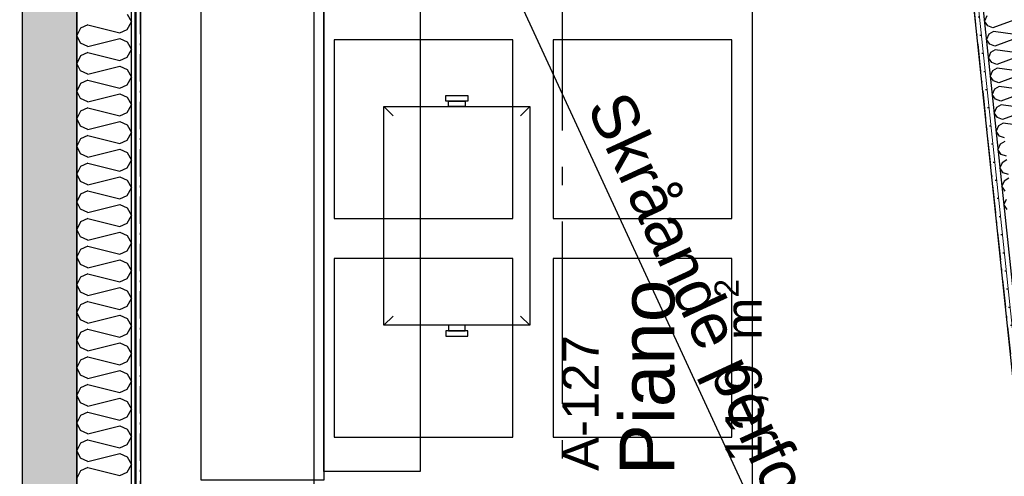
# Model space of a CAD drawing. Header units: millimetres. Extents: x -173281 to 144469, y -85977 to 83288.
# Tile 27 of 88: x -76555 to -73857, y -42714 to -41462. Entities that reach past the tile are written whole.
import ezdxf
from ezdxf.enums import TextEntityAlignment as Align

# ---------------------------------------------------------------- set-up
doc = ezdxf.new("R2010")
doc.units = ezdxf.units.MM
doc.header["$LTSCALE"] = 0.5
doc.header["$MEASUREMENT"] = 0
for name, pattern in [('Akselinje', [1500, 1000, -200, 100, -200]), ('Over snittplan', [260, 150, -50, 10, -50]), ('PLINE', [0])]:
    doc.linetypes.add(name, pattern=pattern)
for name, color, linetype in [('232- Ikke-bærende yttervegger (Skravur)(Nye konstruksjoner)', 7, 'Continuous'), ('24-- Innervegger (Skravur)(Nye konstruksjoner)', 7, 'Continuous'), ('24-- Innervegger(Nye konstruksjoner)', 7, 'Continuous'), ('2411 Bærende innervegger betong', 7, 'Continuous'), ('2411 Bærende innervegger betong (Skravur)', 7, 'Continuous'), ('242- Ikke-bærende innervegger', 7, 'Continuous'), ('242- Ikke-bærende innervegger (Skravur)', 7, 'Continuous'), ('252- Gulv på grunn_ bunnplate', 7, 'Continuous'), ('256- Faste himlinger og overflatebehandling(Nye konstruksjoner)', 7, 'Continuous'), ('68-- Inventar (løst)(Nye konstruksjoner)', 7, 'Continuous'), ('82-- Modullinjer', 7, 'Continuous'), ('862- M___Nettoareal(Nye konstruksjoner)', 7, 'Continuous'), ('862- M___Nettoareal(Polylinje)(Nye konstruksjoner)', 7, 'Continuous'), ('862- M___Nettoareal(Tekst)(Nye konstruksjoner)', 7, 'Continuous')]:
    doc.layers.add(name, color=color, linetype=linetype)
doc.layers.add('236- Innvendig kledning og overflate', color=7, linetype='Continuous', lineweight=0)
doc.layers.add('236- Innvendig kledning og overflate(Nye konstruksjoner)', color=7, linetype='Continuous', lineweight=0)
doc.styles.add('GENERATED_STYLE_1', font='arial.ttf')
doc.styles.add('GENERATED_STYLE_2', font='arial.ttf')
pattern_1 = [(270, (0, 0), (86.60254, 0), [0, -50]), (270, (43.3, -25), (86.60254, 0), [0, -50])]
pattern_2 = [(276, (0, 0), (86.12812, 9.05243), [0, -50]), (276, (45.68, -20.34), (86.12812, 9.05243), [0, -50])]

# ---------------------------------------------------------------- blocks, each defined once
blk = doc.blocks.new('Piano_A-127_129', base_point=(-73510.9, -42789.3))
at = {"layer": '862- M___Nettoareal(Polylinje)(Nye konstruksjoner)', "linetype": 'PLINE', "flags": 128}
blk.add_lwpolyline([(-73575.8, -44899), (-73974.8, -41102.6), (-74178.8, -39161.9), (-76223.2, -39161.9), (-76223.2, -43699.4), (-74915.7, -43699.4), (-74915.7, -44898.8)], close=True, dxfattribs=at)
at = {"layer": '862- M___Nettoareal(Tekst)(Nye konstruksjoner)', "insert": (-74651, -42676.8), "char_height": 100, "attachment_point": 1, "rotation": 90, "style": 'GENERATED_STYLE_1'}
blk.add_mtext('\\A1;{\\pql;\\pt0,12050;\\fArial|b0|i0|c0|p0;\\W1.000000;11,9\\fArial|b0|i0|c0|p0;\\W1.000000;\\A1{\\H.66x;\\S^  ;}\\fArial|b0|i0|c0|p0;\\W1.000000; m\\fArial|b0|i0|c0|p0;\\W1.000000;\\A1{\\H.66x;\\S2^  ;}}', dxfattribs=at)
at = {"layer": '862- M___Nettoareal(Tekst)(Nye konstruksjoner)', "style": 'GENERATED_STYLE_1'}
for tag, height, p in [('DUMMY_862', 150, (-74911, -42150.7)), ('ROOM_NAME', 150, (-74911, -42711.1)), ('DUMMY_861', 100, (-75068.2, -42310.9)), ('ROOM_NUMBER', 100, (-75068.2, -42699.7)), ('DUMMY_863', 100, (-74675.3, -42676.8))]:
    blk.add_attdef(tag, text='', height=height, rotation=90, dxfattribs=at).set_placement(p, align=Align.TOP_LEFT)
blk = doc.blocks.new('*X382')
at = {"layer": '242- Ikke-bærende innervegger (Skravur)', "linetype": 'PLINE'}
for p, q in [((-76259.7, -41447.1), (-76248.2, -41467.9)), ((-76368, -41475.8), (-76388.4, -41485.1)), ((-76368, -41475.8), (-76280, -41497.8)), ((-76259.7, -41488.6), (-76248.2, -41467.9)), ((-76388.4, -41485.1), (-76398.2, -41505.8)), ((-76388.4, -41526.5), (-76398.2, -41505.8)), ((-76280, -41497.8), (-76259.7, -41488.6)), ((-76368, -41535.8), (-76388.4, -41526.5)), ((-76368, -41535.8), (-76280, -41513.8)), ((-76280, -41513.8), (-76259.7, -41523)), ((-76259.7, -41523), (-76248.2, -41543.7)), ((-76388.4, -41561), (-76398.2, -41581.7)), ((-76368, -41551.7), (-76388.4, -41561)), ((-76368, -41551.7), (-76280, -41573.7)), ((-76280, -41573.7), (-76259.7, -41564.5)), ((-76259.7, -41564.5), (-76248.2, -41543.7)), ((-76388.4, -41602.4), (-76398.2, -41581.7)), ((-76368, -41611.6), (-76280, -41589.7)), ((-76280, -41589.7), (-76259.7, -41598.9)), ((-76368, -41611.6), (-76388.4, -41602.4)), ((-76259.7, -41598.9), (-76248.2, -41619.6)), ((-76388.4, -41636.8), (-76398.2, -41657.6)), ((-76368, -41627.6), (-76388.4, -41636.8)), ((-76368, -41627.6), (-76280, -41649.6)), ((-76280, -41649.6), (-76259.7, -41640.3)), ((-76259.7, -41640.3), (-76248.2, -41619.6)), ((-76388.4, -41678.3), (-76398.2, -41657.6)), ((-76368, -41687.5), (-76280, -41665.5)), ((-76280, -41665.5), (-76259.7, -41674.8)), ((-76368, -41687.5), (-76388.4, -41678.3)), ((-76259.7, -41674.8), (-76248.2, -41695.5)), ((-76259.7, -41716.2), (-76248.2, -41695.5)), ((-76388.4, -41712.7), (-76398.2, -41733.4)), ((-76368, -41703.5), (-76388.4, -41712.7)), ((-76368, -41703.5), (-76280, -41725.5)), ((-76280, -41725.5), (-76259.7, -41716.2)), ((-76388.4, -41754.2), (-76398.2, -41733.4)), ((-76368, -41763.4), (-76388.4, -41754.2)), ((-76368, -41763.4), (-76280, -41741.4)), ((-76280, -41741.4), (-76259.7, -41750.7)), ((-76259.7, -41750.7), (-76248.2, -41771.4)), ((-76368, -41779.3), (-76388.4, -41788.6)), ((-76368, -41779.3), (-76280, -41801.3)), ((-76259.7, -41792.1), (-76248.2, -41771.4)), ((-76388.4, -41788.6), (-76398.2, -41809.3)), ((-76280, -41801.3), (-76259.7, -41792.1)), ((-76388.4, -41830), (-76398.2, -41809.3)), ((-76368, -41839.3), (-76388.4, -41830)), ((-76368, -41839.3), (-76280, -41817.3)), ((-76280, -41817.3), (-76259.7, -41826.5)), ((-76259.7, -41826.5), (-76248.2, -41847.3)), ((-76368, -41855.2), (-76388.4, -41864.5)), ((-76368, -41855.2), (-76280, -41877.2)), ((-76259.7, -41868), (-76248.2, -41847.3)), ((-76388.4, -41864.5), (-76398.2, -41885.2)), ((-76388.4, -41905.9), (-76398.2, -41885.2)), ((-76280, -41877.2), (-76259.7, -41868)), ((-76368, -41915.2), (-76388.4, -41905.9)), ((-76368, -41915.2), (-76280, -41893.2)), ((-76280, -41893.2), (-76259.7, -41902.4)), ((-76259.7, -41902.4), (-76248.2, -41923.1)), ((-76388.4, -41940.4), (-76398.2, -41961.1)), ((-76368, -41931.1), (-76388.4, -41940.4)), ((-76368, -41931.1), (-76280, -41953.1)), ((-76259.7, -41943.9), (-76248.2, -41923.1)), ((-76388.4, -41981.8), (-76398.2, -41961.1)), ((-76368, -41991), (-76280, -41969)), ((-76280, -41953.1), (-76259.7, -41943.9)), ((-76280, -41969), (-76259.7, -41978.3)), ((-76368, -41991), (-76388.4, -41981.8)), ((-76259.7, -41978.3), (-76248.2, -41999)), ((-76388.4, -42016.2), (-76398.2, -42037)), ((-76368, -42007), (-76388.4, -42016.2)), ((-76368, -42007), (-76280, -42029)), ((-76280, -42029), (-76259.7, -42019.7)), ((-76259.7, -42019.7), (-76248.2, -41999)), ((-76388.4, -42057.7), (-76398.2, -42037)), ((-76368, -42066.9), (-76280, -42044.9)), ((-76280, -42044.9), (-76259.7, -42054.2)), ((-76368, -42066.9), (-76388.4, -42057.7)), ((-76259.7, -42054.2), (-76248.2, -42074.9)), ((-76259.7, -42095.6), (-76248.2, -42074.9)), ((-76388.4, -42092.1), (-76398.2, -42112.8)), ((-76368, -42082.9), (-76388.4, -42092.1)), ((-76368, -42082.9), (-76280, -42104.9)), ((-76280, -42104.9), (-76259.7, -42095.6)), ((-76388.4, -42133.6), (-76398.2, -42112.8)), ((-76368, -42142.8), (-76280, -42120.8)), ((-76280, -42120.8), (-76259.7, -42130)), ((-76259.7, -42130), (-76248.2, -42150.8)), ((-76368, -42142.8), (-76388.4, -42133.6)), ((-76368, -42158.7), (-76388.4, -42168)), ((-76368, -42158.7), (-76280, -42180.7)), ((-76259.7, -42171.5), (-76248.2, -42150.8)), ((-76388.4, -42168), (-76398.2, -42188.7)), ((-76280, -42180.7), (-76259.7, -42171.5)), ((-76388.4, -42209.4), (-76398.2, -42188.7)), ((-76368, -42218.7), (-76388.4, -42209.4)), ((-76368, -42218.7), (-76280, -42196.7)), ((-76280, -42196.7), (-76259.7, -42205.9)), ((-76259.7, -42205.9), (-76248.2, -42226.7)), ((-76368, -42234.6), (-76388.4, -42243.9)), ((-76368, -42234.6), (-76280, -42256.6)), ((-76259.7, -42247.4), (-76248.2, -42226.7)), ((-76388.4, -42243.9), (-76398.2, -42264.6)), ((-76388.4, -42285.3), (-76398.2, -42264.6)), ((-76280, -42256.6), (-76259.7, -42247.4)), ((-76368, -42294.6), (-76388.4, -42285.3)), ((-76368, -42294.6), (-76280, -42272.6)), ((-76280, -42272.6), (-76259.7, -42281.8)), ((-76259.7, -42281.8), (-76248.2, -42302.5)), ((-76388.4, -42319.7), (-76398.2, -42340.5)), ((-76368, -42310.5), (-76388.4, -42319.7)), ((-76368, -42310.5), (-76280, -42332.5)), ((-76259.7, -42323.3), (-76248.2, -42302.5)), ((-76388.4, -42361.2), (-76398.2, -42340.5)), ((-76280, -42332.5), (-76259.7, -42323.3)), ((-76368, -42370.4), (-76388.4, -42361.2)), ((-76368, -42370.4), (-76280, -42348.4)), ((-76280, -42348.4), (-76259.7, -42357.7)), ((-76259.7, -42357.7), (-76248.2, -42378.4)), ((-76388.4, -42395.6), (-76398.2, -42416.3)), ((-76368, -42386.4), (-76388.4, -42395.6)), ((-76368, -42386.4), (-76280, -42408.4)), ((-76280, -42408.4), (-76259.7, -42399.1)), ((-76259.7, -42399.1), (-76248.2, -42378.4)), ((-76388.4, -42437.1), (-76398.2, -42416.3)), ((-76368, -42446.3), (-76280, -42424.3)), ((-76280, -42424.3), (-76259.7, -42433.6)), ((-76368, -42446.3), (-76388.4, -42437.1)), ((-76259.7, -42433.6), (-76248.2, -42454.3)), ((-76259.7, -42475), (-76248.2, -42454.3)), ((-76388.4, -42471.5), (-76398.2, -42492.2)), ((-76368, -42462.3), (-76388.4, -42471.5)), ((-76368, -42462.3), (-76280, -42484.3)), ((-76280, -42484.3), (-76259.7, -42475)), ((-76388.4, -42512.9), (-76398.2, -42492.2)), ((-76368, -42522.2), (-76280, -42500.2)), ((-76280, -42500.2), (-76259.7, -42509.4)), ((-76259.7, -42509.4), (-76248.2, -42530.2)), ((-76368, -42522.2), (-76388.4, -42512.9)), ((-76259.7, -42550.9), (-76248.2, -42530.2)), ((-76388.4, -42547.4), (-76398.2, -42568.1)), ((-76368, -42538.1), (-76388.4, -42547.4)), ((-76368, -42538.1), (-76280, -42560.1)), ((-76280, -42560.1), (-76259.7, -42550.9)), ((-76388.4, -42588.8), (-76398.2, -42568.1)), ((-76368, -42598.1), (-76388.4, -42588.8)), ((-76368, -42598.1), (-76280, -42576.1)), ((-76280, -42576.1), (-76259.7, -42585.3)), ((-76259.7, -42585.3), (-76248.2, -42606)), ((-76368, -42614), (-76388.4, -42623.3)), ((-76368, -42614), (-76280, -42636)), ((-76259.7, -42626.8), (-76248.2, -42606)), ((-76388.4, -42623.3), (-76398.2, -42644)), ((-76388.4, -42664.7), (-76398.2, -42644)), ((-76280, -42636), (-76259.7, -42626.8)), ((-76368, -42674), (-76388.4, -42664.7)), ((-76368, -42674), (-76280, -42652)), ((-76280, -42652), (-76259.7, -42661.2)), ((-76259.7, -42661.2), (-76248.2, -42681.9)), ((-76368, -42689.9), (-76388.4, -42699.1)), ((-76368, -42689.9), (-76280, -42711.9)), ((-76259.7, -42702.6), (-76248.2, -42681.9)), ((-76388.4, -42699.1), (-76398.2, -42719.9)), ((-76280, -42711.9), (-76259.7, -42702.6))]:
    blk.add_line(p, q, dxfattribs=at)
blk = doc.blocks.new('*X913')
at = {"layer": '24-- Innervegger (Skravur)(Nye konstruksjoner)', "linetype": 'PLINE'}
for p, q in [((-73905.3, -41451.7), (-73911.5, -41466.2)), ((-73902.4, -41479.2), (-73911.5, -41466.2)), ((-73888.3, -41483.9), (-73902.4, -41479.2)), ((-73831.4, -41463.2), (-73888.3, -41483.9)), ((-73900, -41502), (-73906.2, -41516.5)), ((-73887.1, -41494.4), (-73900, -41502)), ((-73827.3, -41502.9), (-73887.1, -41494.4)), ((-73897.1, -41529.5), (-73906.2, -41516.5)), ((-73883, -41534.2), (-73897.1, -41529.5)), ((-73826.2, -41513.5), (-73883, -41534.2)), ((-73894.7, -41552.3), (-73900.9, -41566.8)), ((-73881.9, -41544.8), (-73894.7, -41552.3)), ((-73822, -41553.2), (-73881.9, -41544.8)), ((-73820.9, -41563.8), (-73877.7, -41584.5)), ((-73891.8, -41579.8), (-73900.9, -41566.8)), ((-73877.7, -41584.5), (-73891.8, -41579.8)), ((-73889.4, -41602.6), (-73895.6, -41617.2)), ((-73886.5, -41630.1), (-73895.6, -41617.2)), ((-73876.6, -41595.1), (-73889.4, -41602.6)), ((-73816.7, -41603.5), (-73876.6, -41595.1)), ((-73815.6, -41614.1), (-73872.4, -41634.8)), ((-73872.4, -41634.8), (-73886.5, -41630.1)), ((-73871.3, -41645.4), (-73884.1, -41652.9)), ((-73811.4, -41653.8), (-73871.3, -41645.4)), ((-73884.1, -41652.9), (-73890.3, -41667.5)), ((-73881.2, -41680.4), (-73890.3, -41667.5)), ((-73810.3, -41664.4), (-73867.1, -41685.1)), ((-73867.1, -41685.1), (-73881.2, -41680.4)), ((-73866, -41695.7), (-73878.8, -41703.2)), ((-73806.1, -41704.1), (-73866, -41695.7)), ((-73878.8, -41703.2), (-73885, -41717.8)), ((-73875.9, -41730.7), (-73885, -41717.8)), ((-73805, -41714.7), (-73861.8, -41735.4)), ((-73873.5, -41753.5), (-73879.8, -41768.1)), ((-73861.8, -41735.4), (-73875.9, -41730.7)), ((-73860.7, -41746), (-73873.5, -41753.5)), ((-73800.8, -41754.4), (-73860.7, -41746)), ((-73870.6, -41781), (-73879.8, -41768.1)), ((-73856.5, -41785.7), (-73870.6, -41781)), ((-73868.2, -41803.8), (-73874.5, -41818.4)), ((-73855.4, -41796.3), (-73868.2, -41803.8)), ((-73865.4, -41831.3), (-73874.5, -41818.4)), ((-73851.2, -41836), (-73865.4, -41831.3)), ((-73863, -41854.2), (-73869.2, -41868.7)), ((-73850.1, -41846.6), (-73863, -41854.2)), ((-73860.1, -41881.6), (-73869.2, -41868.7)), ((-73846, -41886.3), (-73860.1, -41881.6)), ((-73857.7, -41904.5), (-73863.9, -41919)), ((-73844.8, -41896.9), (-73857.7, -41904.5)), ((-73854.8, -41931.9), (-73863.9, -41919)), ((-73852.4, -41954.8), (-73858.6, -41969.3)), ((-73849.5, -41982.2), (-73858.6, -41969.3))]:
    blk.add_line(p, q, dxfattribs=at)
blk = doc.blocks.new('Pianobenk[111]', base_point=(-75157, -41700.1))
at = {"layer": '68-- Inventar (løst)(Nye konstruksjoner)', "linetype": 'PLINE'}
for p, q in [((-75557, -41700.1), (-75531.6, -41725.5)), ((-75157, -41700.1), (-75182.4, -41725.5)), ((-75557, -42300.1), (-75531.6, -42274.7)), ((-75157, -42300.1), (-75182.4, -42274.7))]:
    blk.add_line(p, q, dxfattribs=at)
at = {"layer": '68-- Inventar (løst)(Nye konstruksjoner)', "linetype": 'PLINE', "flags": 128}
for points in [[(-75327, -41685.1), (-75387, -41685.1), (-75387, -41670.1), (-75327, -41670.1)], [(-75157, -41700.1), (-75157, -42300.1), (-75557, -42300.1), (-75557, -41700.1)], [(-75334.5, -41700.1), (-75379.5, -41700.1), (-75379.5, -41685.1), (-75334.5, -41685.1)], [(-75327, -42315.1), (-75387, -42315.1), (-75387, -42330.1), (-75327, -42330.1)], [(-75334.5, -42300.1), (-75379.5, -42300.1), (-75379.5, -42315.1), (-75334.5, -42315.1)]]:
    blk.add_lwpolyline(points, close=True, dxfattribs=at)
blk = doc.blocks.new('Piano[144]', base_point=(-75457, -41275.1))
at = {"layer": '68-- Inventar (løst)(Nye konstruksjoner)', "linetype": 'PLINE', "flags": 128}
for points in [[(-75721, -41275.1), (-75721, -42725.1), (-76057, -42725.1), (-76057, -41275.1)], [(-75457, -41299.1), (-75457, -42701.1), (-75721, -42701.1), (-75721, -41299.1)]]:
    blk.add_lwpolyline(points, close=True, dxfattribs=at)
blk = doc.blocks.new('Standard grid marker[266]', base_point=(-75068.2, 26434.4))
at = {"layer": '82-- Modullinjer', "linetype": 'Akselinje'}
blk.add_line((-75068.2, 26234.4), (-75068.2, -50374.4), dxfattribs=at)
at = {"layer": '82-- Modullinjer', "style": 'GENERATED_STYLE_2'}
for tag, p in [('AC_MarkerText_1_0', (-75195.7, 26644.4)), ('AC_MarkerText_1_1', (-75195.7, -50864.4))]:
    blk.add_attdef(tag, text='', height=175, rotation=90, dxfattribs=at).set_placement(p, align=Align.TOP_CENTER)

msp = doc.modelspace()

# ---------------------------------------------------------------- hatches: boundary and pattern name
at = {"layer": '232- Ikke-bærende yttervegger (Skravur)(Nye konstruksjoner)', "linetype": 'Continuous'}
h = msp.add_hatch(dxfattribs=at)
h.set_pattern_fill('Gips', color=256, style=0, pattern_type=2)
h.set_pattern_definition(pattern_1)
h.paths.add_polyline_path([(-76235.7, -43711.9), (-76235.7, -39161.9), (-76248.2, -39161.9), (-76248.2, -43711.9)])
h = msp.add_hatch(dxfattribs=at)
h.set_pattern_fill('Gips', color=256, style=0, pattern_type=2)
h.set_pattern_definition(pattern_1)
h.paths.add_polyline_path([(-76223.2, -43699.4), (-76223.2, -39161.9), (-76235.7, -39161.9), (-76235.7, -43699.4)])
at = {"layer": '24-- Innervegger (Skravur)(Nye konstruksjoner)', "linetype": 'Continuous'}
h = msp.add_hatch(dxfattribs=at)
h.set_pattern_fill('Gips', color=256, style=0, pattern_type=2)
h.set_pattern_definition(pattern_2)
h.paths.add_polyline_path([(-74006.7, -40799.4), (-73564, -45011.9), (-73551.4, -45011.9), (-73994.1, -40799.4)])
h = msp.add_hatch(dxfattribs=at)
h.set_pattern_fill('Gips', color=256, style=0, pattern_type=2)
h.set_pattern_definition(pattern_2)
h.paths.add_polyline_path([(-73992.8, -40811.9), (-73551.4, -45011.9), (-73538.8, -45011.9), (-73980.3, -40811.9)])
at = {"layer": '2411 Bærende innervegger betong (Skravur)', "linetype": 'Continuous'}
h = msp.add_hatch(dxfattribs=at)
h.set_pattern_fill('Betong_strukturell', color=256, style=0, pattern_type=2)
h.set_pattern_definition([(90, (0, 0), (-311.7692, 0), [30, -150]), (90, (-155.9, 90), (-311.7692, 0), [30, -150]), (150, (0, 0), (155.8846, 270), [30, -150]), (150, (1e-14, 180), (155.8846, 270), [30, -150]), (210, (2e-15, 30), (-155.8846, 270), [30, -150]), (210, (1e-14, 210), (-155.8846, 270), [30, -150]), (90, (-30, 2e-15), (-60.000002, 0), [0, -60, 0, -90.000004]), (135, (-30, 30), (42.42641, 42.42641), [0, -45, 0, -75.000003])])
h.paths.add_polyline_path([(-76548.2, -39111.9), (-76548.2, -43911.9), (-76398.2, -43911.9), (-76398.2, -39111.9)])
at = {"layer": '242- Ikke-bærende innervegger (Skravur)', "linetype": 'Continuous'}
h = msp.add_hatch(dxfattribs=at)
h.set_pattern_fill('Gips', color=256, style=0, pattern_type=2)
h.set_pattern_definition([(90, (0, 0), (-86.60254, 0), [0, -50]), (90, (-43.3, 25), (-86.60254, 0), [0, -50])])
h.paths.add_polyline_path([(-76235.7, -43811.9), (-76235.7, -39161.9), (-76248.2, -39161.9), (-76248.2, -43811.9)])

# ---------------------------------------------------------------- linework, layer by layer
at = {"layer": '236- Innvendig kledning og overflate', "linetype": 'PLINE', "flags": 128}
msp.add_lwpolyline([(-76235.7, -43811.9), (-76235.7, -39161.9)], dxfattribs=at)
at = {"layer": '236- Innvendig kledning og overflate(Nye konstruksjoner)', "linetype": 'PLINE'}
for p, q in [((-76235.7, -39161.9), (-76235.7, -43699.4)), ((-73992.8, -40811.9), (-73551.4, -45011.9))]:
    msp.add_line(p, q, dxfattribs=at)
at = {"layer": '236- Innvendig kledning og overflate(Nye konstruksjoner)', "linetype": 'PLINE', "flags": 128}
for points in [[(-76248.2, -39161.9), (-76248.2, -43711.9)], [(-76223.2, -43699.4), (-76223.2, -39161.9)], [(-74008, -40786.9), (-73564, -45011.9)]]:
    msp.add_lwpolyline(points, dxfattribs=at)
at = {"layer": '24-- Innervegger(Nye konstruksjoner)', "linetype": 'PLINE'}
msp.add_line((-73969.7, -40911.9), (-73538.8, -45011.9), dxfattribs=at)
at = {"layer": '2411 Bærende innervegger betong', "linetype": 'PLINE', "flags": 128}
for points in [[(-76548.2, -39111.9), (-76548.2, -43911.9)], [(-76398.2, -43911.9), (-76398.2, -39111.9)]]:
    msp.add_lwpolyline(points, dxfattribs=at)
at = {"layer": '242- Ikke-bærende innervegger', "linetype": 'PLINE'}
msp.add_line((-76248.2, -43811.9), (-76248.2, -39161.9), dxfattribs=at)
at = {"layer": '242- Ikke-bærende innervegger', "linetype": 'PLINE', "flags": 128}
msp.add_lwpolyline([(-76398.2, -39161.9), (-76398.2, -43811.9)], dxfattribs=at)
at = {"layer": '252- Gulv på grunn_ bunnplate', "linetype": 'PLINE', "flags": 128}
msp.add_lwpolyline([(-77653.7, -28236.4), (-76468.2, -28236.4), (-76468.2, -25956.9), (-68648.2, -25956.9), (-68648.2, -14971.9), (-68648.2, -14846.9), (-70768.2, -14846.9), (-70768.2, -11941.9), (-75053.7, -11941.9), (-75053.7, 2273.1), (-74818.2, 2273.1), (-74818.2, 4673.1), (-63042.7, 4673.1), (-63042.7, 2373.1), (-61492.7, 2373.1), (-61492.7, -15001.9), (-65023.2, -15001.9), (-65023.2, -14971.9), (-65037.7, -14971.9), (-65037.7, -25831.9), (-61478.2, -25831.9), (-61478.2, -37386.4), (-60337.7, -37386.4), (-60337.7, -41897.4), (-61487.7, -41897.4), (-61487.7, -43697.4), (-63278.2, -43697.4), (-63278.2, -41936.9), (-63428.2, -41936.9), (-63428.2, -43701.9), (-65168.2, -43701.9), (-65168.2, -43797.4), (-71027.7, -43797.4), (-71027.7, -44997.4), (-75013.7, -44997.4), (-75013.7, -43797.4), (-76238.2, -43797.4), (-76238.2, -38801.9), (-77653.7, -38801.9)], close=True, dxfattribs=at)
at = {"layer": '256- Faste himlinger og overflatebehandling(Nye konstruksjoner)', "linetype": 'PLINE'}
msp.add_line((-73575.8, -44899), (-76223.2, -39161.9), dxfattribs=at)
at = {"layer": '256- Faste himlinger og overflatebehandling(Nye konstruksjoner)', "linetype": 'Over snittplan', "flags": 128}
for points in [[(-76223.2, -43711.9), (-76223.2, -39201.9)], [(-74174.6, -39201.9), (-73695.3, -43761.9)]]:
    msp.add_lwpolyline(points, dxfattribs=at)
at = {"layer": '256- Faste himlinger og overflatebehandling(Nye konstruksjoner)', "linetype": 'PLINE'}
for points in [[(-74548.2, -40861.9), (-74548.2, -43261.9), (-75748.2, -43261.9), (-75748.2, -40861.9)], [(-75203.2, -41516.9), (-75693.2, -41516.9), (-75693.2, -42006.9), (-75203.2, -42006.9)], [(-74603.2, -41516.9), (-75093.2, -41516.9), (-75093.2, -42006.9), (-74603.2, -42006.9)], [(-75203.2, -42116.9), (-75693.2, -42116.9), (-75693.2, -42606.9), (-75203.2, -42606.9)], [(-74603.2, -42116.9), (-75093.2, -42116.9), (-75093.2, -42606.9), (-74603.2, -42606.9)]]:
    msp.add_lwpolyline(points, close=True, dxfattribs=at)

# ---------------------------------------------------------------- block references
at = {"layer": '24-- Innervegger(Nye konstruksjoner)'}
msp.add_blockref('*X913', (0, 0), dxfattribs=at)
at = {"layer": '242- Ikke-bærende innervegger'}
msp.add_blockref('*X382', (0, 0), dxfattribs=at)
at = {"layer": '68-- Inventar (løst)(Nye konstruksjoner)', "linetype": 'PLINE'}
for name, p in [('Piano[144]', (-75457, -41275.1)), ('Pianobenk[111]', (-75157, -41700.1))]:
    msp.add_blockref(name, p, dxfattribs=at)
at = {"layer": '82-- Modullinjer', "linetype": 'PLINE'}
msp.add_blockref('Standard grid marker[266]', (-75068.2, 26434.4), dxfattribs=at)
at = {"layer": '862- M___Nettoareal(Nye konstruksjoner)', "linetype": 'Continuous'}
ref = msp.add_blockref('Piano_A-127_129', (-73510.9, -42789.3), dxfattribs=at)
ref.add_attrib('ROOM_NAME', 'Piano', dxfattribs={"layer": '862- M___Nettoareal(Tekst)(Nye konstruksjoner)', "color": 7, "height": 150, "rotation": 90, "style": 'GENERATED_STYLE_1'}).set_placement((-74911, -42711.1), align=Align.TOP_LEFT)
ref.add_attrib('ROOM_NUMBER', 'A-127', dxfattribs={"layer": '862- M___Nettoareal(Tekst)(Nye konstruksjoner)', "color": 7, "height": 100, "rotation": 90, "style": 'GENERATED_STYLE_1'}).set_placement((-75068.2, -42699.7), align=Align.TOP_LEFT)

# ---------------------------------------------------------------- texts
at = {"layer": '256- Faste himlinger og overflatebehandling(Nye konstruksjoner)', "linetype": 'Continuous', "insert": (-74889, -41647.9), "char_height": 125, "attachment_point": 1, "rotation": 294.7706, "style": 'GENERATED_STYLE_1'}
msp.add_mtext('\\A1;{\\pql;\\fArial|b0|i0|c0|p0;\\W1.000000;Skråande\\fArial|b0|i0|c0|p0;\\W1.000000; perforert gipshimling}', dxfattribs=at)

doc.saveas('drawing.dxf')
